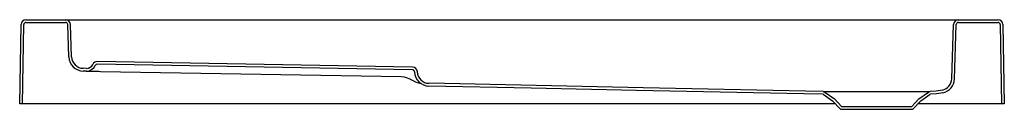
# Model space of a CAD drawing. Header units: metres. Extents: x 5290.65 to 5292.05, y 3472.05 to 3472.17.
import ezdxf

# ---------------------------------------------------------------- set-up
doc = ezdxf.new("R2010")
doc.units = ezdxf.units.M
doc.layers.add('SANINDUSA', color=3, linetype='Continuous')

msp = doc.modelspace()

# ---------------------------------------------------------------- linework, layer by layer
at = {"layer": 'SANINDUSA'}
for p, q in [((5290.6576, 3472.1735), (5290.714, 3472.1735)), ((5290.6576, 3472.1696), (5290.714, 3472.1696)), ((5290.714, 3472.1735), (5290.741, 3472.1735)), ((5290.741, 3472.1735), (5291.9605, 3472.1735)), ((5291.9605, 3472.1735), (5291.9875, 3472.1735)), ((5291.9875, 3472.1735), (5292.0439, 3472.1735)), ((5291.9875, 3472.1696), (5292.0439, 3472.1696)), ((5290.6487, 3472.0535), (5290.6506, 3472.1666)), ((5290.6526, 3472.0535), (5290.6545, 3472.1666)), ((5290.7187, 3472.1204), (5290.7171, 3472.1666)), ((5290.7226, 3472.1206), (5290.721, 3472.1668)), ((5291.9778, 3472.0891), (5291.9805, 3472.1668)), ((5291.9817, 3472.0889), (5291.9844, 3472.1666)), ((5292.047, 3472.1666), (5292.0489, 3472.0535)), ((5292.0509, 3472.1666), (5292.0528, 3472.0535)), ((5291.2089, 3472.106), (5290.7594, 3472.1138)), ((5290.7437, 3472.1002), (5290.7392, 3472.1003)), ((5290.7437, 3472.1041), (5290.7393, 3472.1042)), ((5291.2088, 3472.1021), (5290.7593, 3472.1099)), ((5290.7637, 3472.0998), (5291.1926, 3472.0924)), ((5291.2011, 3472.0908), (5291.2038, 3472.0896)), ((5291.2038, 3472.0896), (5291.2058, 3472.0886)), ((5291.7968, 3472.0703), (5291.8105, 3472.0607)), ((5291.9311, 3472.0607), (5291.9447, 3472.0703)), ((5291.7945, 3472.0671), (5291.8079, 3472.0577)), ((5291.8079, 3472.0577), (5291.8191, 3472.0458)), ((5291.8105, 3472.0607), (5291.8208, 3472.0497)), ((5291.9208, 3472.0497), (5291.9311, 3472.0607)), ((5291.9225, 3472.0458), (5291.9336, 3472.0577)), ((5291.9336, 3472.0577), (5291.947, 3472.0671)), ((5291.8118, 3472.0535), (5290.6487, 3472.0535)), ((5291.8191, 3472.0458), (5291.9225, 3472.0458)), ((5291.8208, 3472.0497), (5291.9208, 3472.0497)), ((5292.0528, 3472.0535), (5291.9297, 3472.0535))]:
    msp.add_line(p, q, dxfattribs=at)
at = {"layer": 'SANINDUSA', "flags": 128}
for points in [[(5290.7437, 3472.1002), (5290.7438, 3472.1002), (5290.7441, 3472.1002), (5290.7447, 3472.1002), (5290.7454, 3472.1002), (5290.7464, 3472.1002), (5290.7475, 3472.1001), (5290.7488, 3472.1001), (5290.7503, 3472.1001), (5290.7519, 3472.1001), (5290.7537, 3472.1), (5290.7555, 3472.1), (5290.7575, 3472.1), (5290.7595, 3472.0999), (5290.7616, 3472.0999), (5290.7637, 3472.0998)], [(5291.1926, 3472.0924), (5291.1969, 3472.0919), (5291.2011, 3472.0908)], [(5291.7945, 3472.071), (5291.7693, 3472.0715), (5291.5379, 3472.0764), (5291.2324, 3472.0828)], [(5291.7945, 3472.0671), (5291.7671, 3472.0677), (5291.5285, 3472.0727), (5291.3779, 3472.0758), (5291.2323, 3472.0789)], [(5291.7945, 3472.071), (5291.7957, 3472.0708), (5291.7968, 3472.0703)], [(5291.7946, 3472.071), (5291.7951, 3472.071), (5291.796, 3472.071), (5291.7975, 3472.071), (5291.7996, 3472.071), (5291.8022, 3472.071), (5291.8052, 3472.071), (5291.8087, 3472.071), (5291.8127, 3472.071), (5291.8171, 3472.071), (5291.8218, 3472.071), (5291.8268, 3472.071), (5291.8323, 3472.071), (5291.8381, 3472.071), (5291.8439, 3472.071), (5291.8499, 3472.071), (5291.8562, 3472.071), (5291.8627, 3472.071), (5291.8729, 3472.071), (5291.8781, 3472.071), (5291.8832, 3472.071), (5291.8884, 3472.071), (5291.8934, 3472.071), (5291.8985, 3472.071), (5291.9034, 3472.071), (5291.909, 3472.071), (5291.9143, 3472.071), (5291.9195, 3472.071), (5291.9243, 3472.071), (5291.9286, 3472.071), (5291.9325, 3472.071), (5291.9361, 3472.071), (5291.9392, 3472.071), (5291.9418, 3472.071), (5291.9438, 3472.071), (5291.9454, 3472.071), (5291.9464, 3472.071), (5291.9465, 3472.071)], [(5291.9447, 3472.0703), (5291.9458, 3472.0708), (5291.947, 3472.071)], [(5291.9645, 3472.0731), (5291.9558, 3472.0716), (5291.947, 3472.071)], [(5291.9654, 3472.0693), (5291.9563, 3472.0677), (5291.947, 3472.0671)], [(5291.7945, 3472.0671), (5291.7945, 3472.0671), (5291.7945, 3472.0671)], [(5291.947, 3472.0671), (5291.947, 3472.0671), (5291.947, 3472.0671)]]:
    msp.add_lwpolyline(points, dxfattribs=at)
at = {"layer": 'SANINDUSA'}
for centre, radius, start, end in [((5290.6576, 3472.1665), 0.007, 90, 179), ((5290.6576, 3472.1665), 0.0031, 90, 179), ((5290.714, 3472.1665), 0.007, 2, 90), ((5290.714, 3472.1665), 0.0031, 2, 90), ((5291.9875, 3472.1665), 0.007, 90, 178), ((5291.9875, 3472.1665), 0.0031, 90, 178), ((5292.0439, 3472.1665), 0.007, 1, 90), ((5292.0439, 3472.1665), 0.0031, 1, 90), ((5290.7396, 3472.1212), 0.0209, 182, 269), ((5290.7396, 3472.1212), 0.017, 182, 269), ((5290.7593, 3472.1068), 0.007, 89, 154.6843), ((5290.7439, 3472.1141), 0.01, 269, 334.6843), ((5290.7439, 3472.1141), 0.0139, 269, 334.6843), ((5290.7593, 3472.1068), 0.0031, 89, 154.6843), ((5291.2088, 3472.099), 0.0031, 1.927, 89.0002), ((5291.2088, 3472.099), 0.007, 1.9276, 88.9997), ((5291.2327, 3472.0998), 0.0209, 181.9423, 268.7851), ((5291.2327, 3472.0998), 0.017, 181.9422, 268.7853), ((5291.2323, 3472.1323), 0.0511, 238.712, 257.677), ((5291.9608, 3472.0897), 0.017, 282.6056, 358.0001), ((5291.9608, 3472.0897), 0.0209, 282.6052, 358.0001)]:
    msp.add_arc(centre, radius, start, end, dxfattribs=at)

doc.saveas('drawing.dxf')
